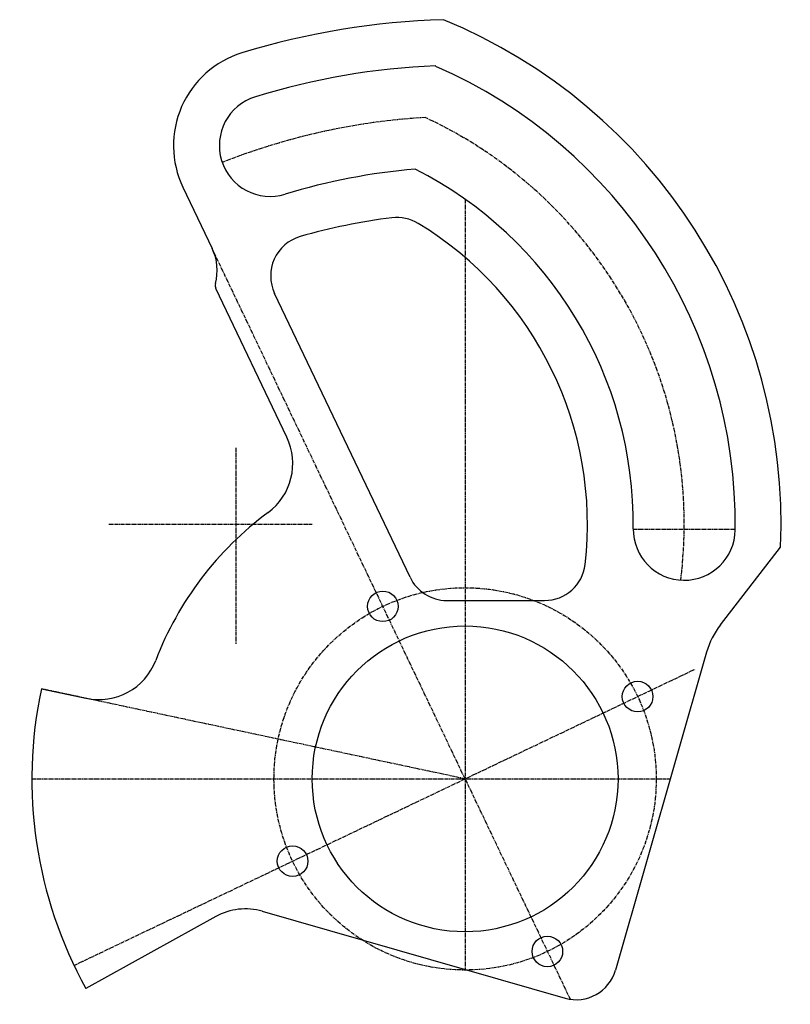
# Model space of a CAD drawing. Header units: inches. Extents: x -55 to 96, y -37 to 157.
import ezdxf

# ---------------------------------------------------------------- set-up
doc = ezdxf.new("R2010")
doc.units = ezdxf.units.IN
doc.header["$MEASUREMENT"] = 0
doc.linetypes.add('CENTER2', pattern=[1.125, 0.75, -0.125, 0.125, -0.125])
doc.layers.add('AXE', color=1, linetype='CENTER2')
doc.layers.add('CONTOUR', color=7, linetype='Continuous')

# ---------------------------------------------------------------- blocks, each defined once
blk = doc.blocks.new('a')
at = {"layer": 'AXE'}
for p, q in [((0, 113.71), (0, -37.38)), ((0, 0), (-49.63, 104.04)), ((-45, 64.93), (-45, 26.51)), ((-69.88, 50), (-29.98, 50)), ((32.99, 48.97), (52.99, 48.97)), ((-76.72, -36.59), (45.13, 21.53)), ((0, 0), (-83.14, 17.67)), ((-85, 0), (40.26, 0)), ((0, 0), (20.62, -43.23))]:
    blk.add_line(p, q, dxfattribs=at)
blk.add_circle((0, 0), 37.5, dxfattribs=at)
for centre, radius, start, end in [((0, 0), 130, 93.4525, 111.5044), ((-45, 50), 88, 352.812, 65.0138)]:
    blk.add_arc(centre, radius, start, end, dxfattribs=at)
at = {"layer": 'CONTOUR'}
for p, q in [((-55.37, 116.08), (-49.63, 104.04)), ((-34.98, 67.05), (-48.9, 96.23)), ((-10.81, 39.56), (-37.37, 95.25)), ((50.12, 30.24), (61.9, 45.46)), ((-3.59, 35), (15.6, 35)), ((47.39, 24.85), (29.5, -37.52)), ((-83.14, 17.67), (-74.4, 15.81)), ((-48.9, -27), (-74.41, -41.09)), ((-39.79, -25.97), (19.61, -43.01))]:
    blk.add_line(p, q, dxfattribs=at)
for centre, radius in [((-16.14, 33.85), 3), ((0, 0), 30), ((33.85, 16.14), 3), ((-33.85, -16.14), 3), ((16.14, -33.85), 3)]:
    blk.add_circle(centre, radius, dxfattribs=at)
for centre, radius, start, end in [((0, 0), 149, 91.637, 107.0959), ((-45, 50), 107, 357.5697, 67.6179), ((-38.22, 124.26), 19, 107.0959, 205.5), ((-0.03, 0.1), 139.9, 92.343, 107.0959), ((-45, 50), 98, 359.3264, 66.3704), ((-38.22, 124.26), 10, 107.0959, 287.0959), ((0.03, -0.11), 120.12, 94.693, 107.0959), ((-45, 50), 78, 359.3264, 63.1686), ((-13.35, 102.14), 8, 58.7408, 97.2167), ((0.74, -9.08), 120.12, 97.2167, 105.9938), ((-45, 50), 69, 353.4106, 58.7408), ((-30.15, 98.69), 8, 105.9938, 205.5), ((-58.65, 99.74), 10, 345.0977, 25.5), ((-47.68, 96.82), 1.35, 165.0977, 205.5), ((-45.81, 61.89), 12, 306.5117, 25.5), ((0, 0), 65, 126.5117, 159.0342), ((42.99, 48.97), 10, 179.3264, 359.3264), ((15.6, 43), 8, 270, 353.4106), ((-3.59, 43), 8, 205.5, 270), ((62.77, 20.44), 16, 142.2506, 164), ((-71.9, 27.55), 12, 258, 339.0342), ((0, 0), 85, 168, 208.9073), ((-43.1, -37.51), 12, 74, 118.9073), ((21.81, -35.32), 8, 254, 344)]:
    blk.add_arc(centre, radius, start, end, dxfattribs=at)

msp = doc.modelspace()

# ---------------------------------------------------------------- block references
at = {"layer": 'CONTOUR'}
msp.add_blockref('a', (32.31, 7.65), dxfattribs=at)

doc.saveas('drawing.dxf')
